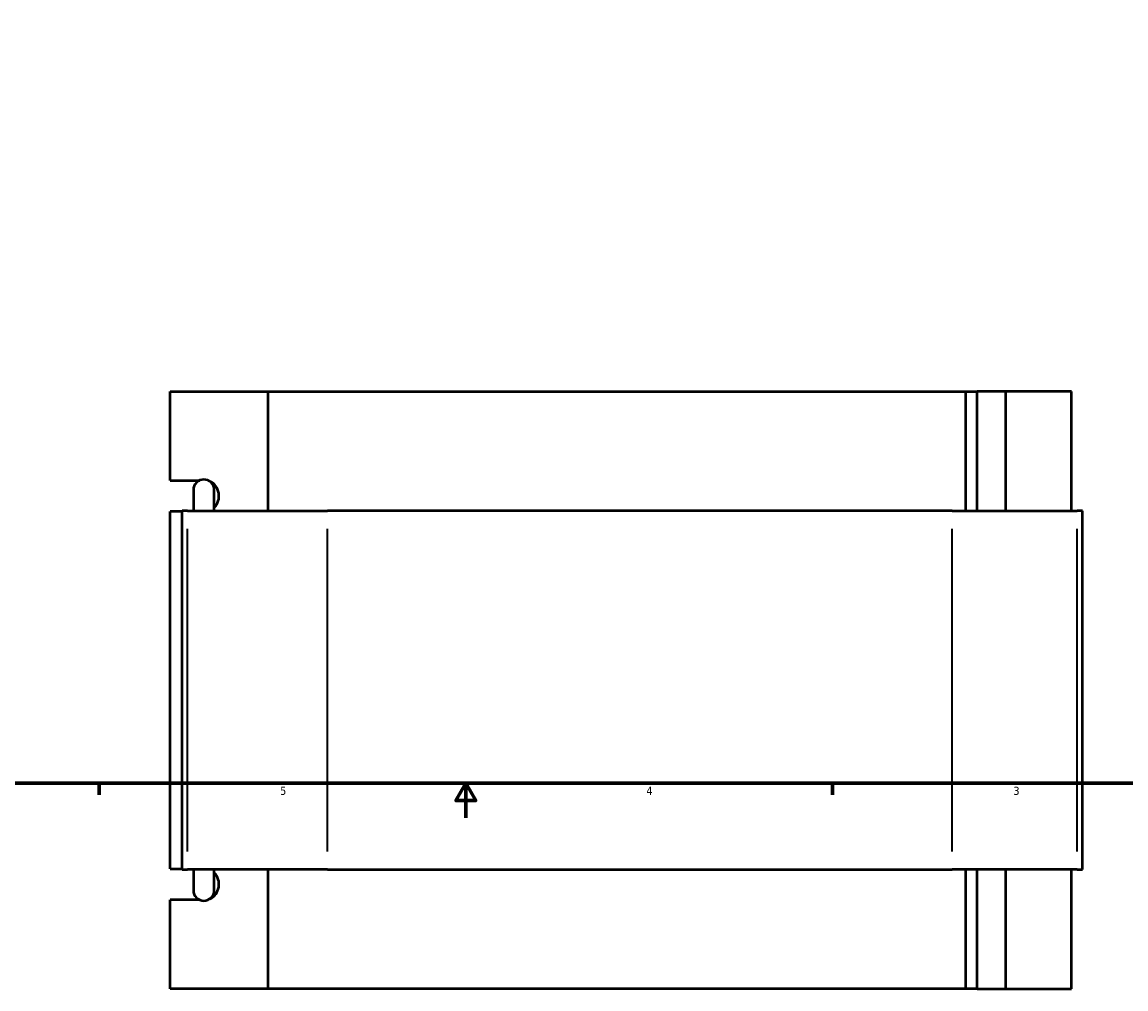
# Model space of a CAD drawing. Header units: inches. Extents: x -0.9 to 49.3, y -1.4 to 48.1.
# Tile 3 of 9: x 11.9 to 24.6, y -1.4 to 9.8. Entities that reach past the tile are written whole.
import ezdxf

# ---------------------------------------------------------------- set-up
doc = ezdxf.new("R2010")
doc.units = ezdxf.units.IN
doc.header["$MEASUREMENT"] = 0
for name, color, linetype, lineweight in [('Border (ANSI)', 7, 'Continuous', 70), ('Visible (ANSI)', 7, 'Continuous', 50), ('Visible Narrow (ANSI)', 7, 'Continuous', 35)]:
    doc.layers.add(name, color=color, linetype=linetype, lineweight=lineweight)
doc.styles.add('Note Text (ANSI)', font='tahoma.ttf')

# ---------------------------------------------------------------- blocks, each defined once
blk = doc.blocks.new('Borders Default Border')
at = {"layer": 'Border (ANSI)'}
for p, q in [((12.75, 1), (12.75, 0.866)), ((21.25, 1), (21.25, 0.866))]:
    blk.add_line(p, q, dxfattribs=at)
at = {"layer": 'Border (ANSI)', "flags": 128}
for points in [[(0.5, 1), (0.5, 21), (33.5, 21), (33.5, 1), (0.5, 1)], [(17, 0.6), (17, 1), (16.885, 0.8), (17.115, 0.8), (17, 1)]]:
    blk.add_lwpolyline(points, dxfattribs=at)
at = {"layer": 'Border (ANSI)', "color": 5, "true_color": 0x0000ff, "char_height": 0.0945, "attachment_point": 7, "style": 'Note Text (ANSI)'}
for s, insert in [('5', (14.847, 0.864)), ('4', (19.092, 0.866)), ('3', (23.346, 0.864))]:
    blk.add_mtext(s, dxfattribs=dict(at, insert=insert))

msp = doc.modelspace()

# ---------------------------------------------------------------- linework, layer by layer
at = {"layer": 'Visible (ANSI)'}
for p, q in [((13.572, 4.513), (13.572, 5.545)), ((13.572, 5.545), (14.705, 5.545)), ((14.705, 5.545), (14.705, 4.159)), ((14.705, 5.545), (22.796, 5.545)), ((22.796, 5.545), (22.926, 5.545)), ((22.796, 4.159), (22.796, 5.545)), ((23.257, 5.545), (22.926, 5.545)), ((22.926, 4.159), (22.926, 5.545)), ((24.019, 5.545), (23.257, 5.545)), ((23.257, 4.159), (23.257, 5.545)), ((24.019, 4.159), (24.019, 5.545)), ((13.572, 4.513), (13.916, 4.513)), ((13.891, 4.5), (13.891, 4.513)), ((13.841, 4.402), (13.841, 4.159)), ((14.082, 4.159), (14.082, 4.402)), ((13.712, 4.152), (13.572, 4.152)), ((13.572, 0.009), (13.572, 4.152)), ((13.773, 4.159), (13.712, 4.159)), ((13.712, 0.001), (13.712, 4.159)), ((13.773, 4.159), (15.396, 4.159)), ((22.636, 4.159), (15.396, 4.159)), ((22.636, 4.159), (24.085, 4.159)), ((24.148, 4.159), (24.085, 4.159)), ((24.148, 0.001), (24.148, 4.159)), ((13.572, 0.009), (13.712, 0.009)), ((13.712, 0.001), (13.773, 0.001)), ((15.396, 0.001), (13.773, 0.001)), ((13.841, 0.001), (13.841, -0.241)), ((14.082, -0.241), (14.082, 0.001)), ((14.705, 0.001), (14.705, -1.385)), ((15.396, 0.001), (22.636, 0.001)), ((24.085, 0.001), (22.636, 0.001)), ((22.796, -1.385), (22.796, 0.001)), ((22.926, -1.385), (22.926, 0.001)), ((23.257, -1.385), (23.257, 0.001)), ((24.019, -1.385), (24.019, 0.001)), ((24.085, 0.001), (24.148, 0.001)), ((13.916, -0.353), (13.572, -0.353)), ((13.572, -1.385), (13.572, -0.353)), ((13.891, -0.353), (13.891, -0.339)), ((14.705, -1.385), (13.572, -1.385)), ((22.796, -1.385), (14.705, -1.385)), ((22.926, -1.385), (22.796, -1.385)), ((22.926, -1.385), (23.257, -1.385)), ((23.257, -1.385), (24.019, -1.385))]:
    msp.add_line(p, q, dxfattribs=at)
for centre, start, end in [((13.962, 4.402), 0, 180), ((13.962, -0.241), 180, 0)]:
    msp.add_arc(centre, 0.121, start, end, dxfattribs=at)
for centre, major_axis, start_param, end_param in [((13.968, 4.333), (0, 0.181), 3.878488, 5.904251), ((13.968, -0.172), (0, -0.181), 0.378934, 2.404698)]:
    msp.add_ellipse(centre, major_axis=major_axis, ratio=0.939693, start_param=start_param, end_param=end_param, dxfattribs=at)
at = {"layer": 'Visible Narrow (ANSI)'}
for p, q in [((13.773, 0.209), (13.773, 3.951)), ((15.396, 0.209), (15.396, 3.951)), ((22.636, 0.209), (22.636, 3.951)), ((24.085, 0.209), (24.085, 3.951))]:
    msp.add_line(p, q, dxfattribs=at)

# ---------------------------------------------------------------- block references
msp.add_blockref('Borders Default Border', (0, 0))

doc.saveas('drawing.dxf')
